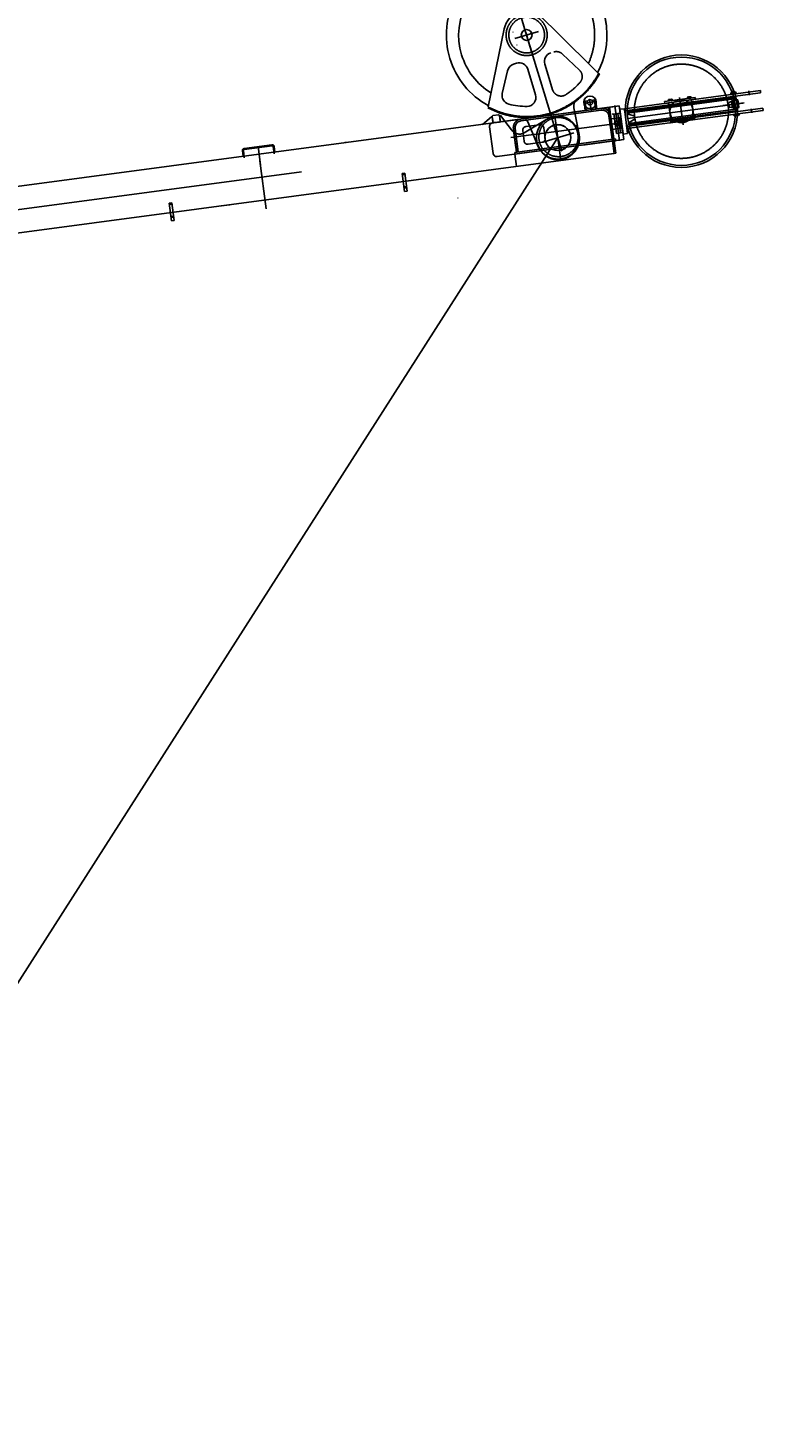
# Model space of a CAD drawing. Extents: x 26250 to 211390, y 12641 to 169243.
# Tile 53 of 132: x 98889 to 103008, y 20482 to 28323. Entities that reach past the tile are written whole.
import ezdxf
from ezdxf.enums import TextEntityAlignment as Align

# ---------------------------------------------------------------- set-up
doc = ezdxf.new("R2010")
doc.units = 0
doc.header["$LTSCALE"] = 212.5
for name, pattern in [('CENTER', [50.5, 30, -9, 2.5, -9]), ('HIDDEN', [12.6, 8.4, -4.2]), ('PHANTOM', [58, 30, -9, 2.5, -5, 2.5, -9])]:
    doc.linetypes.add(name, pattern=pattern)
for name, color, linetype in [('11', 7, 'CONTINUOUS'), ('129', 7, 'CONTINUOUS'), ('6', 14, 'CONTINUOUS'), ('607', 7, 'CONTINUOUS'), ('611', 7, 'CONTINUOUS')]:
    doc.layers.add(name, color=color, linetype=linetype)
doc.styles.get("Standard").update_dxf_attribs({"font": 'txt', "bigfont": 'bigfont'})

# ---------------------------------------------------------------- blocks, each defined once
blk = doc.blocks.new('*G143')
at = {"layer": '129', "color": 7, "linetype": 'CONTINUOUS'}
blk.add_line((102902.1, 27902.8), (102783, 27888.2), dxfattribs=at)
blk = doc.blocks.new('*G142')
at = {"layer": '11', "color": 7, "linetype": 'CONTINUOUS'}
for p, q in [((102010.8, 27912.8), (102022.4, 27914.3)), ((102022.4, 27914.3), (102023.6, 27904.5)), ((102052.2, 27918.4), (102063.7, 27919.8)), ((102053.5, 27908.3), (102052.2, 27918.4)), ((102070, 27920.7), (102063.7, 27920)), ((102063.7, 27920), (102070, 27868.3)), ((102076.4, 27869.1), (102070, 27920.7)), ((102231.2, 27870.4), (102993.3, 27972.1)), ((102994.8, 27960.2), (102232.6, 27858.5)), ((102844.7, 27933.6), (102246.9, 27853.9)), ((102248, 27845.3), (102845.7, 27925.1)), ((102456.8, 27910.6), (102627.2, 27933.4)), ((102628.4, 27923.4), (102458, 27900.7)), ((102627.2, 27933.4), (102628.4, 27923.4)), ((102819.2, 27905.4), (102842.8, 27919.1)), ((102856.5, 27962.9), (102827.8, 27959.1)), ((102828, 27957.1), (102856.8, 27960.7)), ((102857.8, 27957.1), (102828, 27953.4)), ((102828, 27953.4), (102828.4, 27950.1)), ((102828.4, 27950.1), (102858.2, 27954.1)), ((102834.8, 27960), (102834.2, 27965.2)), ((102835.1, 27957.1), (102835, 27958.1)), ((102850, 27959), (102835.1, 27957.2)), ((102835.5, 27954.1), (102835.1, 27957.1)), ((102836.3, 27915.4), (102866.4, 27919)), ((102836.5, 27967.3), (102838.3, 27967.5)), ((102838.3, 27968.2), (102844.1, 27968.9)), ((102839, 27962.3), (102838.3, 27968.2)), ((102839.2, 27932.9), (102838.4, 27939.3)), ((102839.6, 27957.4), (102839, 27962.3)), ((102845.5, 27958.1), (102839.6, 27957.4)), ((102839.9, 27962.4), (102842.9, 27962.8)), ((102840.5, 27958.4), (102840.1, 27961.4)), ((102840.9, 27918), (102864.2, 27920.8)), ((102844.6, 27958), (102841.6, 27957.6)), ((102844, 27961.9), (102844.4, 27959)), ((102844.1, 27968.9), (102844.9, 27963.1)), ((102844.2, 27968.3), (102846, 27968.5)), ((102845.8, 27925.1), (102844.7, 27933.6)), ((102844.9, 27963.1), (102845.5, 27958.1)), ((102848, 27967), (102848.6, 27961.9)), ((102848.9, 27959.9), (102849, 27958.9)), ((102849, 27958.9), (102849.4, 27955.9)), ((102851.2, 27941.1), (102854.9, 27919.9)), ((102858.2, 27954.1), (102857.8, 27957.1)), ((102864.2, 27920.8), (102866.4, 27919.4)), ((102866.4, 27919.4), (102871.4, 27878.7)), ((102993.3, 27972.1), (102994.8, 27960.2)), ((102140.3, 27877.7), (96398.5, 27111.5)), ((102011.4, 27912.9), (102005, 27912.1)), ((102005, 27912.1), (102011.4, 27860.5)), ((102009.5, 27860.2), (102140.3, 27877.7)), ((102017.7, 27861.3), (102011.4, 27912.9)), ((102011.4, 27860.5), (102076.4, 27869.1)), ((102070, 27868.3), (102017.7, 27861.3)), ((102148.2, 27878.7), (102140.3, 27877.7)), ((102174.7, 27619.9), (102140.3, 27877.7)), ((102140.3, 27877.7), (102174.7, 27619.9)), ((102142.8, 27878), (102202.7, 27886)), ((102182.6, 27620.9), (102148.2, 27878.7)), ((102202.7, 27886), (102227.9, 27697.7)), ((102231.1, 27870.4), (102206.2, 27867.4)), ((102206.2, 27867.4), (102224.8, 27728.3)), ((102207.1, 27846), (102209.1, 27846.3)), ((102221.6, 27737), (102207.1, 27846)), ((102249.6, 27731.4), (102231.1, 27870.4)), ((102232.6, 27858.5), (102231.2, 27870.4)), ((103006.7, 27873), (102244.3, 27771.3)), ((102245.7, 27759.4), (103008.1, 27861.1)), ((102246.9, 27853.9), (102247.9, 27845.3)), ((102252.4, 27840.3), (102278.7, 27833.3)), ((102853.4, 27867.8), (102255.7, 27788)), ((102256.7, 27779.5), (102854.5, 27859.3)), ((102458.2, 27884.1), (102451.3, 27883.2)), ((102451.3, 27883.2), (102451.5, 27881.2)), ((102458, 27900.7), (102456.8, 27910.6)), ((102632.3, 27907.8), (102458.2, 27884.6)), ((102458.2, 27884.6), (102458.2, 27884.1)), ((102470.6, 27890.3), (102619.2, 27910.1)), ((102470.9, 27887.3), (102470.6, 27890.3)), ((102619.6, 27907.1), (102470.9, 27887.3)), ((102480.8, 27888.6), (102481, 27887.6)), ((102609.8, 27904.8), (102609.7, 27905.8)), ((102619.2, 27910.1), (102619.6, 27907.1)), ((102632.6, 27907.8), (102632.3, 27907.8)), ((102632.7, 27907.4), (102632.6, 27907.8)), ((102640.5, 27908.4), (102632.7, 27907.4)), ((102640.7, 27906.4), (102640.5, 27908.4)), ((102817.9, 27882.1), (102815.4, 27902)), ((102849, 27872.8), (102822.7, 27879.8)), ((102871.4, 27878.7), (102841.7, 27875)), ((102843.5, 27834.1), (102842.8, 27839)), ((102870.1, 27876.5), (102846.8, 27873.4)), ((102849.1, 27852), (102848.3, 27858.4)), ((102854.5, 27859.3), (102853.5, 27867.8)), ((102860.4, 27875.2), (102863.1, 27853.9)), ((102866.6, 27842), (102873.6, 27842.8)), ((102874.1, 27838.2), (102869.9, 27832.6)), ((102871.4, 27878.7), (102870.1, 27876.5)), ((102873.6, 27842.8), (102874.1, 27838.2)), ((103008.1, 27861.1), (103006.7, 27873)), ((101436, 27783), (101486.1, 27825.6)), ((101486.1, 27825.6), (101491.1, 27826.2)), ((101491.1, 27826.2), (101495.3, 27791.5)), ((101495.3, 27791.5), (101515.4, 27794)), ((101531.8, 27832.5), (101536.6, 27833.1)), ((101536.2, 27796.5), (101531.8, 27832.5)), ((101536.6, 27833.1), (101561.6, 27800.3)), ((102156.8, 27814.3), (102202.4, 27820.4)), ((102164.7, 27754.8), (102156.8, 27814.3)), ((102210.3, 27760.9), (102164.7, 27754.8)), ((102208, 27816.1), (102214.1, 27766.4)), ((102244.3, 27771.3), (102245.7, 27759.4)), ((102255.6, 27788), (102256.7, 27779.5)), ((102282.2, 27807.7), (102258.6, 27794)), ((102460.7, 27806.7), (102460.9, 27804.7)), ((102460.9, 27804.7), (102468.7, 27805.7)), ((102468.7, 27805.7), (102468.8, 27805.3)), ((102468.8, 27805.3), (102643.2, 27828.6)), ((102481.8, 27806), (102630.5, 27825.8)), ((102482.2, 27803), (102481.8, 27806)), ((102630.8, 27822.9), (102482.2, 27803)), ((102488.7, 27791.8), (102488.8, 27790.8)), ((102488.8, 27790.8), (102627.6, 27809.3)), ((102491.6, 27808.3), (102491.7, 27807.3)), ((102620.5, 27824.5), (102620.4, 27825.5)), ((102627.6, 27809.3), (102627.5, 27810.3)), ((102630.5, 27825.8), (102630.8, 27822.9)), ((102643.2, 27829), (102650.1, 27829.9)), ((102643.2, 27828.6), (102643.2, 27829)), ((102650.1, 27829.9), (102649.8, 27832)), ((102849, 27830), (102843.5, 27834.1)), ((102869.9, 27832.6), (102849, 27830)), ((102182, 27701.6), (102172, 27700.4)), ((102173.3, 27690.4), (102183.3, 27691.6)), ((102183.3, 27691.6), (102182, 27701.6)), ((102227.9, 27697.7), (102183.3, 27691.7)), ((102223.6, 27737.3), (102221.6, 27737)), ((102224.8, 27728.3), (102249.6, 27731.4)), ((96432.9, 26853.8), (102043.8, 27602.5)), ((100094.6, 27604.7), (100090.9, 27635.5)), ((100101.5, 27595.5), (100096.5, 27636)), ((100100, 27647.7), (100256.6, 27668.7)), ((100100.9, 27642.2), (100257.1, 27663.1)), ((100263.4, 27658.3), (100268.3, 27617.8)), ((100268.8, 27659.2), (100272.6, 27628.5)), ((102043.8, 27602.5), (102174.7, 27619.9)), ((102174.7, 27619.9), (102182.6, 27620.9)), ((101001.4, 27509.1), (100986.5, 27507.2)), ((100986.5, 27507.2), (100998.7, 27407.7)), ((100987.4, 27499.9), (101002.3, 27501.7)), ((101014, 27409.5), (101001.4, 27509.1)), ((100996, 27432.3), (101010.9, 27434.2)), ((100996.8, 27425.6), (101011.7, 27427.4)), ((100998.7, 27407.7), (101014, 27409.5)), ((99695.5, 27344.1), (99680.6, 27342.3)), ((99680.6, 27342.3), (99692.8, 27242.7)), ((99681.5, 27334.9), (99696.4, 27336.8)), ((99708.1, 27244.5), (99695.5, 27344.1)), ((99971.1, 27325.9), (100020, 27332.4)), ((99690.1, 27267.4), (99705, 27269.2)), ((99690.9, 27260.6), (99705.8, 27262.4)), ((99692.8, 27242.7), (99708.1, 27244.5))]:
    blk.add_line(p, q, dxfattribs=at)
at = {"layer": '11', "color": 7, "linetype": 'CENTER'}
for p, q in [((102044.8, 27860), (102037.9, 27916.4)), ((102540.3, 27934.1), (102560.8, 27780.7)), ((102844.1, 27969), (102838.2, 27968.3)), ((102845.8, 27962.3), (102838.3, 27961.4)), ((102844.4, 27966.5), (102838.5, 27965.8)), ((102845.3, 27960.4), (102839.3, 27959.7)), ((102839.9, 27917.4), (102842.6, 27895.5)), ((102840.3, 27959.8), (102842.3, 27960)), ((102842.9, 27955.7), (102841, 27970.6)), ((102841.2, 27968), (102842.8, 27955.1)), ((102842, 27962), (102842.5, 27958)), ((102842.3, 27960), (102844.3, 27960.3)), ((102842.9, 27955.1), (102842.3, 27960)), ((102843.3, 27952.1), (102843, 27955.1)), ((102844.6, 27940.2), (102845.4, 27933.7)), ((102847.6, 27916.1), (102852.4, 27876.9)), ((102931.3, 27946), (102928.3, 27970.4)), ((102006.4, 27902.2), (102070.8, 27910.8)), ((102177, 27889.5), (102203.5, 27691.4)), ((102197.8, 27733.8), (102183.3, 27842.8)), ((102247.9, 27816.1), (102894.1, 27902.4)), ((102842.6, 27895.5), (102845.3, 27873.6)), ((102855.7, 27859.4), (102856.5, 27853)), ((102858, 27841.1), (102859.2, 27831.1)), ((102944.8, 27847.6), (102942.1, 27869.3)), ((101594.5, 27709), (102175.2, 27786.5)), ((101875, 27582.9), (101842, 27830.3)), ((102175.7, 27786.3), (102190.6, 27788.2)), ((102188.6, 27803.2), (102192.2, 27773.4)), ((102190.6, 27788.2), (102205.5, 27790)), ((94103.5, 26674.2), (102041.8, 27733.4)), ((100178.3, 27658.2), (100191.8, 27557.1)), ((100188.9, 27578.6), (100224.9, 27309.5)), ((100997.7, 27505), (100991.1, 27504.2)), ((100994, 27507.8), (100994.8, 27501.3)), ((101007.1, 27430.5), (101000.5, 27429.7)), ((101003.4, 27433.4), (101004.2, 27426.8)), ((99691.8, 27340), (99685.2, 27339.2)), ((99688.1, 27342.9), (99688.9, 27336.3)), ((99701.2, 27265.5), (99694.6, 27264.7)), ((99697.5, 27268.4), (99698.3, 27261.8))]:
    blk.add_line(p, q, dxfattribs=at)
at = {"layer": '11', "color": 7, "linetype": 'HIDDEN'}
for p, q in [((102607.7, 27920.7), (102478.9, 27903.5)), ((102622, 27813.6), (102607.7, 27920.7)), ((102834.6, 27954), (102828.1, 27953.1)), ((102828.1, 27953.1), (102828.4, 27950.1)), ((102828.4, 27950.1), (102834.9, 27950.9)), ((102834.9, 27950.9), (102834.6, 27954)), ((102835.2, 27956.1), (102850.1, 27957.9)), ((102839.9, 27962.8), (102843.9, 27963.3)), ((102844.2, 27960.8), (102840.2, 27960.3)), ((102864.1, 27921.1), (102847.8, 27919.1)), ((102847.8, 27919.1), (102853.3, 27874.2)), ((102851.4, 27956.2), (102857.8, 27957.1)), ((102851.8, 27953.3), (102851.4, 27956.2)), ((102858.2, 27954.1), (102851.8, 27953.3)), ((102857.8, 27957.1), (102858.2, 27954.1)), ((102866.4, 27919.4), (102864.1, 27921.1)), ((102871.8, 27878.7), (102866.4, 27919.4)), ((101650.6, 27812.3), (102100.6, 27872.4)), ((102102, 27862.5), (101651.9, 27802.4)), ((101940.1, 27850.9), (102202.7, 27886)), ((102017.4, 27861.3), (102009.5, 27860.2)), ((102162.9, 27840.3), (102194.7, 27844.2)), ((102186.4, 27732.5), (102171.9, 27841.3)), ((102207.6, 27846.3), (102194.6, 27844.7)), ((102194.7, 27844.1), (102209.2, 27735.3)), ((102202.7, 27886), (102207.6, 27846.3)), ((102206.5, 27851), (102208.4, 27851.2)), ((102207.1, 27846), (102206.5, 27851)), ((102208, 27846.3), (102222.6, 27737.3)), ((102208.4, 27851.2), (102224.3, 27732.3)), ((102478.9, 27903.5), (102493.1, 27796.4)), ((102817.9, 27882.1), (102815.4, 27902)), ((102832.4, 27913.1), (102837, 27875.8)), ((102853.3, 27874.2), (102870.1, 27876.3)), ((102870.1, 27876.3), (102871.8, 27878.7)), ((101495.9, 27620.2), (101475.8, 27768.8)), ((101493, 27791.1), (101811.2, 27833.7)), ((101515.4, 27794.1), (101536.2, 27796.6)), ((101561.6, 27800.3), (101598.8, 27751.4)), ((101626.8, 27627.7), (101609.4, 27758.4)), ((101618.9, 27759.7), (101636.8, 27628.9)), ((101670.3, 27735.6), (101800, 27814.3)), ((101678.4, 27770.4), (101757.7, 27781.2)), ((101779.9, 27764), (101788.1, 27704.6)), ((102162.1, 27699.1), (102144.7, 27829.8)), ((102154.1, 27831.1), (102172, 27700.3)), ((102488.2, 27795.8), (102627, 27814.3)), ((102488.8, 27790.8), (102488.2, 27795.8)), ((102627.6, 27809.3), (102488.8, 27790.8)), ((102493.1, 27796.4), (102622, 27813.6)), ((102627, 27814.3), (102627.6, 27809.3)), ((100684.5, 27683.4), (100664.4, 27680.9)), ((101610.8, 27748), (101600.9, 27746.8)), ((101623.3, 27653.8), (101610.8, 27748)), ((101613.3, 27738.5), (101618.3, 27735.6)), ((101615.2, 27714.8), (101615.9, 27708.8)), ((102182, 27701.6), (101616.9, 27626.2)), ((101618.2, 27616.3), (102183.3, 27691.7)), ((101669.3, 27688.7), (101662, 27748.3)), ((101770.9, 27682.3), (101691.6, 27671.5)), ((102227.4, 27697.6), (101998, 27667)), ((102161.8, 27701), (102162.1, 27699)), ((102172, 27700.3), (102162.1, 27699.1)), ((102162.1, 27699), (102172, 27700.2)), ((102172, 27700.2), (102170.8, 27710.6)), ((102183.3, 27691.7), (102182, 27701.6)), ((102186.4, 27732.5), (102209.2, 27735.3)), ((102186.4, 27732.5), (102209.2, 27735.3)), ((102209.2, 27735.3), (102222.6, 27737.3)), ((102222.3, 27732.1), (102221.7, 27737)), ((102224.3, 27732.3), (102222.3, 27732.1)), ((102222.6, 27737.3), (102227.4, 27697.6)), ((101836.2, 27645.4), (101518.2, 27603)), ((101616.9, 27626.2), (101618.2, 27616.3)), ((101618.3, 27616.3), (101626.8, 27546.8)), ((101623.3, 27653.8), (101624.1, 27647.9)), ((101625.6, 27637.9), (101636.5, 27630.9)), ((101626.8, 27627.7), (101625.6, 27637.9)), ((101636.7, 27628.9), (101626.8, 27627.7)), ((101636.8, 27628.9), (101626.8, 27627.7)), ((101636.5, 27630.9), (101636.7, 27628.9)), ((102043.8, 27602.5), (102051.8, 27603.5)), ((101417.2, 27520.3), (101417.4, 27518.7)), ((101297.8, 27371.6), (101298.7, 27370.5))]:
    blk.add_line(p, q, dxfattribs=at)
at = {"layer": '11', "color": 7, "linetype": 'CONTINUOUS'}
for points in [[(102834.2, 27965.2), (102834.2, 27965.5), (102834.4, 27965.8), (102834.6, 27966.1), (102834.8, 27966.3), (102835, 27966.6), (102835.3, 27966.8), (102835.6, 27967), (102835.9, 27967.2), (102836.2, 27967.3), (102836.5, 27967.3)], [(102840.1, 27961.4), (102839.9, 27962.4)], [(102841.6, 27957.6), (102841.5, 27957.6), (102841.3, 27957.6), (102841.2, 27957.6), (102841, 27957.7), (102840.9, 27957.8), (102840.7, 27957.9), (102840.6, 27958), (102840.6, 27958.1), (102840.5, 27958.3), (102840.5, 27958.4)], [(102842.8, 27919.1), (102843.4, 27919.5), (102843.9, 27919.9), (102844.4, 27920.4), (102844.8, 27921), (102845.2, 27921.6), (102845.5, 27922.3), (102845.7, 27923), (102845.8, 27923.7), (102845.8, 27924.4), (102845.8, 27925.1)], [(102842.9, 27962.8), (102843.1, 27962.8), (102843.2, 27962.8), (102843.4, 27962.8), (102843.5, 27962.7), (102843.7, 27962.6), (102843.8, 27962.5), (102843.9, 27962.4), (102844, 27962.2), (102844, 27962.1), (102844, 27961.9)], [(102844.4, 27959), (102844.6, 27958)], [(102846, 27968.5), (102846.3, 27968.5), (102846.5, 27968.5), (102846.8, 27968.5), (102847.1, 27968.4), (102847.3, 27968.2), (102847.6, 27968), (102847.7, 27967.8), (102847.9, 27967.6), (102848, 27967.3), (102848, 27967)], [(102856.8, 27960.7), (102857.2, 27960.8), (102857.5, 27961), (102857.7, 27961.4), (102857.8, 27961.7), (102857.8, 27962.1), (102857.7, 27962.4), (102857.5, 27962.7), (102857.2, 27962.9), (102856.9, 27963), (102856.5, 27962.9)], [(102023.6, 27904.5), (102025, 27899.9), (102027.6, 27896.1), (102031.4, 27893.2), (102035.8, 27891.7), (102040.5, 27891.5), (102045, 27892.9), (102048.9, 27895.5), (102051.7, 27899.2), (102053.3, 27903.6), (102053.5, 27908.3)], [(102247.9, 27845.3), (102248.1, 27844.7), (102248.3, 27844), (102248.6, 27843.3), (102249, 27842.7), (102249.4, 27842.2), (102250, 27841.6), (102250.5, 27841.2), (102251.1, 27840.8), (102251.8, 27840.5), (102252.4, 27840.3)], [(102853.5, 27867.8), (102853.3, 27868.5), (102853.1, 27869.1), (102852.8, 27869.8), (102852.4, 27870.4), (102851.9, 27871), (102851.4, 27871.5), (102850.9, 27871.9), (102850.2, 27872.3), (102849.6, 27872.6), (102849, 27872.8)], [(102202.4, 27820.4), (102203.1, 27820.4), (102203.9, 27820.3), (102204.7, 27820.1), (102205.4, 27819.8), (102206.1, 27819.4), (102206.7, 27818.8), (102207.2, 27818.2), (102207.6, 27817.5), (102207.8, 27816.8), (102208, 27816.1)], [(102214.1, 27766.4), (102214.2, 27765.7), (102214.2, 27765), (102214.1, 27764.2), (102213.9, 27763.5), (102213.5, 27762.8), (102213, 27762.2), (102212.4, 27761.7), (102211.7, 27761.3), (102211, 27761.1), (102210.3, 27760.9)], [(102258.6, 27794), (102258, 27793.7), (102257.5, 27793.2), (102257, 27792.7), (102256.6, 27792.1), (102256.2, 27791.5), (102255.9, 27790.8), (102255.7, 27790.1), (102255.6, 27789.4), (102255.6, 27788.7), (102255.6, 27788)], [(100090.9, 27635.5), (100090.7, 27637.1), (100090.8, 27638.7), (100091.2, 27640.4), (100091.9, 27642), (100092.8, 27643.5), (100094, 27644.9), (100095.4, 27646), (100096.9, 27646.8), (100098.4, 27647.4), (100100, 27647.7)], [(100096.5, 27636), (100096.4, 27636.8), (100096.4, 27637.7), (100096.6, 27638.5), (100096.9, 27639.4), (100097.3, 27640.1), (100097.9, 27640.8), (100098.6, 27641.3), (100099.3, 27641.8), (100100.1, 27642.1), (100100.9, 27642.2)], [(100256.6, 27668.7), (100258.2, 27668.8), (100259.9, 27668.6), (100261.5, 27668.2), (100263.2, 27667.5), (100264.7, 27666.5), (100266, 27665.3), (100267.1, 27663.9), (100268, 27662.4), (100268.5, 27660.8), (100268.8, 27659.2)], [(100257.1, 27663.1), (100257.9, 27663.2), (100258.8, 27663.1), (100259.7, 27662.9), (100260.5, 27662.5), (100261.3, 27662), (100261.9, 27661.4), (100262.5, 27660.7), (100262.9, 27659.9), (100263.2, 27659.1), (100263.4, 27658.3)]]:
    blk.add_lwpolyline(points, dxfattribs=at)
at = {"layer": '11', "color": 7, "linetype": 'HIDDEN'}
for points in [[(102100.6, 27872.4), (102107.6, 27872.8), (102114.9, 27872.1), (102122.2, 27870.3), (102129.4, 27867.2), (102136, 27862.9), (102141.8, 27857.6), (102146.6, 27851.4), (102150.2, 27844.8), (102152.7, 27837.9), (102154.1, 27831.1)], [(101475.8, 27768.8), (101475.7, 27771.7), (101475.9, 27774.8), (101476.7, 27777.8), (101478, 27780.8), (101479.8, 27783.6), (101482, 27786), (101484.6, 27788), (101487.3, 27789.5), (101490.2, 27790.5), (101493, 27791.1)], [(101651.9, 27802.4), (101646.5, 27801.3), (101641.1, 27799.3), (101635.8, 27796.3), (101630.9, 27792.5), (101626.7, 27787.8), (101623.2, 27782.5), (101620.7, 27776.8), (101619.2, 27771), (101618.6, 27765.2), (101618.9, 27759.7)], [(101662, 27748.3), (101661.7, 27751.1), (101661.9, 27754.2), (101662.5, 27757.2), (101663.7, 27760.2), (101665.4, 27762.9), (101667.5, 27765.3), (101670, 27767.3), (101672.7, 27768.8), (101675.6, 27769.9), (101678.4, 27770.4)], [(101757.7, 27781.2), (101760.6, 27781.4), (101763.6, 27781.1), (101766.7, 27780.3), (101769.7, 27779), (101772.4, 27777.3), (101774.8, 27775), (101776.8, 27772.5), (101778.3, 27769.7), (101779.4, 27766.8), (101779.9, 27764)], [(101691.6, 27671.5), (101688.7, 27671.3), (101685.7, 27671.6), (101682.6, 27672.4), (101679.6, 27673.7), (101676.9, 27675.4), (101674.5, 27677.7), (101672.5, 27680.2), (101670.9, 27683), (101669.9, 27685.9), (101669.3, 27688.7)], [(101788.1, 27704.6), (101788.3, 27701.7), (101788, 27698.6), (101787.2, 27695.6), (101785.9, 27692.6), (101784.1, 27689.8), (101781.9, 27687.4), (101779.4, 27685.4), (101776.6, 27683.9), (101773.7, 27682.9), (101770.9, 27682.3)], [(101518.2, 27603), (101515.3, 27602.8), (101512.2, 27603.1), (101509.2, 27603.8), (101506.2, 27605.1), (101503.4, 27606.9), (101501, 27609.1), (101499, 27611.7), (101497.5, 27614.4), (101496.5, 27617.3), (101495.9, 27620.2)]]:
    blk.add_lwpolyline(points, dxfattribs=at)
at = {"layer": '11', "color": 7, "linetype": 'CONTINUOUS'}
for centre, radius in [((102550.7, 27856.5), 315), ((102550.7, 27856.5), 303.4), ((102038.6, 27906.5), 35), ((102038.6, 27906.5), 15), ((102550.7, 27856.5), 65), ((102842.3, 27960), 2), ((101858.2, 27708.7), 120), ((101858.2, 27708.7), 72.5), ((102190.5, 27788.5), 14), ((102190.6, 27788.3), 11.5)]:
    blk.add_circle(centre, radius, dxfattribs=at)
at = {"layer": '11', "color": 7, "linetype": 'PHANTOM'}
blk.add_circle((102550.7, 27856.5), 264, dxfattribs=at)
at = {"layer": '11', "color": 7, "linetype": 'HIDDEN'}
for centre, radius in [((102842.3, 27960), 1.85), ((101862.2, 27711.7), 110), ((102190.5, 27788.5), 11.5)]:
    blk.add_circle(centre, radius, dxfattribs=at)
at = {"layer": '11', "color": 7, "linetype": 'CONTINUOUS'}
for centre, radius, start, end in [((102827.9, 27958.1), 0.999, 97, -83.52484), ((102826.3, 27893.3), 14, 120.0985, -104.90051), ((102190.5, 27788.5), 11.5, -142.81502, 158.01483), ((102275.1, 27819.8), 14, -59.89905, 75.10181)]:
    blk.add_arc(centre, radius, start, end, dxfattribs=at)
at = {"layer": '11', "color": 7, "linetype": 'HIDDEN'}
for centre, radius, start, end in [((102107, 27824.8), 38, 7.60047, 97.59821), ((101657, 27764.7), 48, 97.59873, -172.39952), ((101638.6, 27781.7), 50, -142.71306, -120.3139), ((101644.3, 27778.3), 50, -121.30835, -58.73361)]:
    blk.add_arc(centre, radius, start, end, dxfattribs=at)
at = {"layer": '607', "color": 7, "linetype": 'CENTER'}
for p, q in [((102488.4, 27922.8), (102489.3, 27915)), ((102593.5, 27936.8), (102594.5, 27929))]:
    blk.add_line(p, q, dxfattribs=at)
at = {"layer": '611', "color": 7, "linetype": 'CONTINUOUS'}
for p, q in [((102478.1, 27920.3), (102478.9, 27914)), ((102478.9, 27914), (102499.7, 27916.7)), ((102480, 27913.9), (102479.9, 27914.1)), ((102498.8, 27916.2), (102480, 27913.9)), ((102496.5, 27923.9), (102480.2, 27921.9)), ((102482.6, 27920.9), (102483.3, 27914.6)), ((102494.5, 27922.5), (102495.2, 27916.1)), ((102498.8, 27916.6), (102498.8, 27916.2)), ((102499.7, 27916.7), (102498.9, 27923.1)), ((102583.3, 27934.3), (102584.1, 27928)), ((102584.1, 27928), (102604.8, 27930.8)), ((102603.9, 27930.3), (102585.1, 27927.9)), ((102585.1, 27927.9), (102585.1, 27928.1)), ((102601.6, 27937.9), (102585.3, 27935.9)), ((102587.7, 27934.9), (102588.5, 27928.6)), ((102599.6, 27936.5), (102600.4, 27930.2)), ((102603.9, 27930.6), (102603.9, 27930.3)), ((102604.8, 27930.8), (102604.1, 27937.1)), ((101494.4, 27831.7), (101526.2, 27835.6)), ((101495, 27795.5), (101491, 27827.3)), ((101513.6, 27794), (101499.5, 27792.3)), ((101530.6, 27832.3), (101534.5, 27800.6))]:
    blk.add_line(p, q, dxfattribs=at)
at = {"layer": '611', "color": 7, "linetype": 'HIDDEN'}
blk.add_line((101531.7, 27796.1), (101513.6, 27793.9), dxfattribs=at)
at = {"layer": '611', "color": 7, "linetype": 'CONTINUOUS'}
for points in [[(102485.3, 27922.4), (102485, 27922.3), (102484.8, 27922.1), (102484.5, 27921.9), (102484.2, 27921.8), (102483.9, 27921.6), (102483.6, 27921.5), (102483.4, 27921.3), (102483.1, 27921.2), (102482.8, 27921), (102482.6, 27920.9)], [(102488.4, 27922.8), (102488, 27922.8), (102487.7, 27922.7), (102487.4, 27922.7), (102487.1, 27922.6), (102486.8, 27922.6), (102486.5, 27922.6), (102486.2, 27922.5), (102485.9, 27922.5), (102485.6, 27922.4), (102485.3, 27922.4)], [(102491.5, 27922.7), (102491.1, 27922.7), (102490.8, 27922.8), (102490.5, 27922.8), (102490.2, 27922.8), (102489.9, 27922.9), (102489.6, 27922.9), (102489.3, 27922.9), (102489, 27922.9), (102488.7, 27922.8), (102488.4, 27922.8)], [(102494.5, 27922.5), (102494.2, 27922.5), (102493.9, 27922.6), (102493.6, 27922.6), (102493.3, 27922.7), (102493, 27922.7), (102492.7, 27922.7), (102492.4, 27922.7), (102492.1, 27922.7), (102491.8, 27922.7), (102491.5, 27922.7)], [(102498.9, 27923.1), (102498.5, 27923.4), (102498.1, 27923.7), (102497.6, 27923.9), (102497.1, 27923.9), (102496.5, 27923.9), (102496, 27923.8), (102495.5, 27923.6), (102495.1, 27923.3), (102494.7, 27922.9), (102494.5, 27922.5)], [(102590.5, 27936.4), (102590.2, 27936.3), (102589.9, 27936.1), (102589.6, 27936), (102589.3, 27935.8), (102589.1, 27935.7), (102588.8, 27935.5), (102588.5, 27935.4), (102588.2, 27935.2), (102588, 27935.1), (102587.7, 27934.9)], [(102593.5, 27936.8), (102593.2, 27936.8), (102592.9, 27936.8), (102592.6, 27936.7), (102592.3, 27936.7), (102592, 27936.6), (102591.7, 27936.6), (102591.4, 27936.6), (102591.1, 27936.5), (102590.8, 27936.5), (102590.5, 27936.4)], [(102596.6, 27936.7), (102596.3, 27936.7), (102596, 27936.8), (102595.7, 27936.8), (102595.3, 27936.9), (102595, 27936.9), (102594.7, 27936.9), (102594.4, 27936.9), (102594.1, 27936.9), (102593.8, 27936.9), (102593.5, 27936.8)], [(102599.6, 27936.5), (102599.3, 27936.6), (102599, 27936.6), (102598.7, 27936.7), (102598.4, 27936.7), (102598.1, 27936.7), (102597.8, 27936.7), (102597.5, 27936.7), (102597.2, 27936.7), (102596.9, 27936.7), (102596.6, 27936.7)], [(102604.1, 27937.1), (102603.7, 27937.4), (102603.2, 27937.7), (102602.7, 27937.9), (102602.2, 27938), (102601.7, 27937.9), (102601.1, 27937.8), (102600.7, 27937.6), (102600.2, 27937.3), (102599.9, 27936.9), (102599.6, 27936.5)], [(101526.2, 27835.6), (101526.8, 27835.7), (101527.4, 27835.6), (101528, 27835.5), (101528.6, 27835.3), (101529.1, 27834.9), (101529.6, 27834.5), (101530, 27834), (101530.3, 27833.5), (101530.5, 27832.9), (101530.6, 27832.3)], [(101499.5, 27792.3), (101498.9, 27792.2), (101498.3, 27792.3), (101497.7, 27792.4), (101497.1, 27792.6), (101496.5, 27792.9), (101496.1, 27793.3), (101495.7, 27793.8), (101495.4, 27794.4), (101495.2, 27794.9), (101495, 27795.5)], [(101499, 27796.2), (101499, 27796)], [(101534.5, 27800.6), (101534.6, 27800.1), (101534.6, 27799.5), (101534.5, 27799), (101534.3, 27798.5), (101534.1, 27798), (101533.8, 27797.6), (101533.4, 27797.1), (101533, 27796.8), (101532.6, 27796.5), (101532.1, 27796.3)]]:
    blk.add_lwpolyline(points, dxfattribs=at)
at = {"layer": '611', "color": 7, "linetype": 'HIDDEN'}
blk.add_lwpolyline([(101532.1, 27796.3), (101531.7, 27796.1)], dxfattribs=at)
at = {"layer": '611', "color": 7, "linetype": 'CONTINUOUS'}
for centre, radius, start, end in [((102480.6, 27919), 2.74, 43.47573, 151.7374), ((102585.7, 27933), 2.74, 43.51365, 151.7374), ((101494.9, 27827.8), 3.98, 97, -172.6485)]:
    blk.add_arc(centre, radius, start, end, dxfattribs=at)
at = {"layer": '129', "color": 7, "linetype": 'CONTINUOUS'}
blk.add_blockref('*G143', (0, 0), dxfattribs=at)
at = {"layer": '6', "color": 14, "linetype": 'CONTINUOUS', "oblique": 15, "width": 0.675}
for s, height, p in [('M12x20', 0.5, (102489.7, 27912.8)), ('30746499', 0.5, (102490.4, 27912.2)), ('M12x20', 0.5, (102594.8, 27926.8)), ('30746499', 0.5, (102595.6, 27926.2)), ('SHB A17', 0.5, (102843.3, 27952.6)), ('34051099', 0.5, (102844, 27952.3)), ('10080812', 0.2, (102858.1, 27841.1)), ('SG-BOLZEN 15X128', 0.2, (102858.4, 27841.2))]:
    blk.add_text(s, height=height, rotation=97.6, dxfattribs=at).set_placement(p, align=Align.BOTTOM_LEFT)
blk = doc.blocks.new('*G144')
at = {"layer": '11', "color": 7, "linetype": 'CENTER'}
for p, q in [((101538.4, 28761.8), (101683.7, 28283.3)), ((101750.7, 28303.7), (101616.7, 28263)), ((101674.1, 28280.4), (101683.7, 28283.3)), ((101686.6, 28273.8), (101680.8, 28292.9)), ((101683.7, 28283.3), (101693.3, 28286.2)), ((101683.7, 28283.3), (101781.8, 27960.3)), ((101683.7, 28283.3), (101712.8, 28187.6)), ((101683.7, 28283.3), (101781.8, 27960.3)), ((101683.7, 28283.3), (101718.6, 28168.5)), ((101781.8, 27960.3), (101881.5, 27632))]:
    blk.add_line(p, q, dxfattribs=at)
at = {"layer": '11', "color": 7, "linetype": 'CONTINUOUS'}
for p, q in [((101468.5, 27880.2), (101558.4, 28318)), ((101768.6, 28381.9), (101857.6, 28294.1)), ((101607.8, 28299.1), (101605.9, 28299.6)), ((101629.5, 28228), (101627.7, 28226.9)), ((101547.2, 27955.6), (101576.5, 28083.3)), ((101610.7, 28120), (101627.3, 28125.1)), ((101689.7, 28091.8), (101733.4, 27947.9)), ((101785.3, 28120.8), (101804.2, 28058.7)), ((102075.5, 28079.3), (102086.9, 28068.1)), ((102086.8, 28068), (102091.2, 28065.7)), ((101725.6, 27713), (101689.9, 27797.4))]:
    blk.add_line(p, q, dxfattribs=at)
at = {"layer": '11', "color": 7, "linetype": 'HIDDEN'}
for p, q in [((101737.5, 28351.9), (101736.2, 28351.5)), ((101857.6, 28294.1), (102075.5, 28079.3)), ((101979.3, 28086.8), (101884.1, 28176.8)), ((101804.2, 28058.7), (101829, 27976.9)), ((102086.8, 28068), (102091.2, 28065.7)), ((101948.8, 27876), (101977.4, 27727)), ((101749, 27657.6), (101725.6, 27713))]:
    blk.add_line(p, q, dxfattribs=at)
at = {"layer": '11', "color": 7, "linetype": 'PHANTOM'}
blk.add_line((101948.6, 27736.3), (101781.2, 27685.5), dxfattribs=at)
at = {"layer": '11', "color": 7, "linetype": 'CONTINUOUS'}
blk.add_lwpolyline([(102086.9, 28068.1), (102086.1, 28066.6), (102085.4, 28065.3), (102084.8, 28064.2), (102084.3, 28063.2), (102083.8, 28062.4), (102083.4, 28061.6), (102083, 28061), (102082.7, 28060.4), (102082.4, 28059.8), (102082.1, 28059.3)], dxfattribs=at)
at = {"layer": '11', "color": 7, "linetype": 'HIDDEN'}
for radius in [115, 100]:
    blk.add_circle((101683.7, 28283.3), radius, dxfattribs=at)
at = {"layer": '11', "color": 7, "linetype": 'CONTINUOUS'}
for centre, radius in [((101683.7, 28283.3), 30), ((101858.1, 27709.2), 72.5)]:
    blk.add_circle(centre, radius, dxfattribs=at)
for centre, radius, start, end in [((101683.7, 28283.3), 450, 106.89514, -163.10453), ((101683.7, 28283.3), 450, 55.38558, 106.89297), ((101683.7, 28283.3), 381, 106.89584, -163.10462), ((101683.7, 28283.3), 381, 51.16622, 106.89242), ((101680.8, 28292.9), 125, 45.4067, 168.40258), ((101683.7, 28283.3), 450, -27.66144, 5.50929), ((101683.7, 28283.3), 450, -163.10599, -118.55253), ((101683.7, 28283.3), 381, -163.10712, -121.6789), ((101833.1, 28135.4), 50, 106.87811, -163.10325), ((101625.2, 28072.2), 50, 106.89019, 167.12899), ((101641.8, 28077.3), 50, 16.8957, 106.9098), ((101683.9, 28283.2), 461.8, -35.17168, -28.10094), ((101596, 27944.5), 50.1, 167.19512, -104.50431), ((101685.6, 27933.3), 50, -89.69182, 16.93462), ((101683.7, 28283.4), 457.1, -118.09333, -94.50928), ((101683.7, 28283.1), 399.8, -104.5131, -89.69398), ((101683.7, 28283.5), 462.2, -98.74318, -91.92932), ((101643.9, 27777.9), 50, 22.9335, 85.49354)]:
    blk.add_arc(centre, radius, start, end, dxfattribs=at)
at = {"layer": '11', "color": 7, "linetype": 'HIDDEN'}
for centre, radius, start, end in [((101683.7, 28283.3), 450, 16.89183, 55.38348), ((101683.7, 28283.3), 381, 16.89264, 51.16544), ((101683.8, 28283.4), 380.9, -24.54515, 16.8963), ((101683.7, 28283.3), 450.1, 5.50737, 16.89234), ((101849.7, 28140.3), 50.1, 46.72274, 106.82453), ((101945, 28050.5), 50, -41.69575, 46.65978), ((101683.8, 28282.9), 461.6, -81.57876, -35.14057), ((101683.7, 28283.3), 457, -81.33567, -33.59604), ((101683.7, 28283.3), 400, -56.51443, -41.69982), ((101683.9, 28283.2), 461.8, -35.17168, -28.10094), ((101683.3, 28283.6), 457.5, -33.59344, -28.10774), ((101876.8, 27991.4), 50, -163.14194, -56.52839), ((101997.9, 27885.4), 50, 128.29165, -169.13361), ((101683.7, 28283.3), 462, -118.10599, -81.58024), ((101683.7, 28283.3), 457, -118.10685, -81.33631), ((101859.5, 27704.4), 120, -157.02689, 10.81323)]:
    blk.add_arc(centre, radius, start, end, dxfattribs=at)

msp = doc.modelspace()

# ---------------------------------------------------------------- linework, layer by layer
at = {"layer": '11', "color": 7, "linetype": 'PHANTOM'}
msp.add_line((101858.2, 27708.9), (95114.3, 17157.6), dxfattribs=at)

# ---------------------------------------------------------------- block references
at = {"layer": '11', "color": 7, "linetype": 'CONTINUOUS'}
for name in ['*G144', '*G142']:
    msp.add_blockref(name, (0, 0), dxfattribs=at)

doc.saveas('drawing.dxf')
